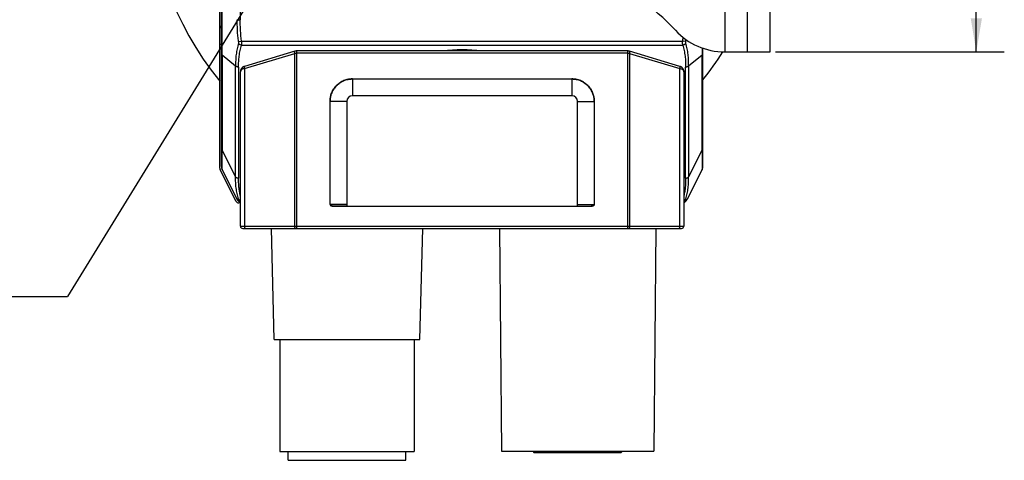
# Model space of a CAD drawing. Header units: millimetres. Extents: x 37 to 412, y 151 to 257.
# Tile 8 of 9: x 324 to 412, y 151 to 191. Entities that reach past the tile are written whole.
import ezdxf
from ezdxf.enums import TextEntityAlignment as Align

# ---------------------------------------------------------------- set-up
doc = ezdxf.new("R2010")
doc.units = ezdxf.units.MM
doc.header["$LTSCALE"] = 23.1
doc.header["$PDMODE"] = 3
doc.header["$PDSIZE"] = 8
doc.layers.get('0').update_dxf_attribs({"linetype": 'CONTINUOUS'})
doc.layers.get('Defpoints').update_dxf_attribs({"linetype": 'CONTINUOUS'})
doc.layers.add('20_ALL_FEATURES', color=7, linetype='CONTINUOUS')
doc.layers.add('51__DRAFT_DIMS', color=7, linetype='CONTINUOUS')
doc.styles.get("Standard").update_dxf_attribs({"font": 'simfang.ttf'})
doc.dimstyles.new('DIMSTYLE_3', dxfattribs={"dimtxt": 3, "dimasz": 3, "dimexe": 2.5, "dimexo": 0.5, "dimgap": 0.75, "dimtad": 1, "dimdsep": 46, "dimtxsty": 'STANDARD', "dimblk": '_FILLED', "dimblk1": '_FILLED', "dimblk2": '_FILLED', "dimcen": 0.09, "dimclrt": 3, "dimazin": 2, "dimtol": 1, "dimtp": 0.1, "dimtm": 0.1, "dimtfac": 1, "dimtofl": 0, "dimtmove": 0, "dimatfit": 3, "dimldrblk": '_FILLED', "dimfxl": 1, "dimtolj": 1, "dimarcsym": 0})
doc.dimstyles.new('DIMSTYLE_5', dxfattribs={"dimtxt": 3, "dimasz": 3, "dimexe": 2.5, "dimexo": 0.5, "dimtad": 1, "dimdsep": 46, "dimtxsty": 'STANDARD', "dimblk": '_FILLED', "dimblk1": '_FILLED', "dimblk2": '_FILLED', "dimcen": 0.09, "dimclrt": 3, "dimazin": 2, "dimtp": 0.1, "dimtm": 0.1, "dimtfac": 1, "dimtmove": 0, "dimatfit": 2, "dimldrblk": '_FILLED', "dimfxl": 1, "dimtolj": 1, "dimarcsym": 0})

# ---------------------------------------------------------------- blocks, each defined once
blk = doc.blocks.new('_FILLED')
at = {"color": 0, "linetype": 'ByBlock'}
blk.add_solid([(0, 0), (-1, 0.167), (-1, -0.167)], dxfattribs=at)
blk = doc.blocks.new('*D4')
at = {"layer": '51__DRAFT_DIMS', "color": 4}
for p, q in [((391.355, 227.881), (411.782, 227.881)), ((409.282, 227.881), (409.282, 207.881)), ((409.282, 187.881), (409.282, 207.881)), ((391.355, 187.881), (411.782, 187.881))]:
    blk.add_line(p, q, dxfattribs=at)
at = {"layer": '51__DRAFT_DIMS', "color": 4, "xscale": 3, "yscale": 3, "zscale": 3}
for p, rotation in [((409.282, 227.881), 90.00000009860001), ((409.282, 187.881), 270.0000000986)]:
    blk.add_blockref('_FILLED', p, dxfattribs=dict(at, rotation=rotation))
at = {"layer": '51__DRAFT_DIMS', "color": 3}
for s, p in [('0.1', (408.532, 211.309)), ('40', (408.532, 203.351))]:
    blk.add_text(s, height=3, rotation=90, dxfattribs=at).set_placement(p, align=Align.CENTER)
blk = doc.blocks.new('*D9')
at = {"layer": '51__DRAFT_DIMS', "color": 0, "lineweight": -2}
for p, q in [((356.212, 211.714), (328.12, 166.035)), ((353.069, 206.603), (354.641, 209.159)), ((351.498, 204.048), (349.926, 201.493)), ((302.67, 166.035), (328.12, 166.035))]:
    blk.add_line(p, q, dxfattribs=at)
at = {"layer": 'Defpoints', "color": 0}
for p in [(354.641, 209.159), (353.069, 206.603)]:
    blk.add_point(p, dxfattribs=at)
at = {"layer": '51__DRAFT_DIMS', "color": 0, "linetype": 'ByBlock', "lineweight": -2, "xscale": 3, "yscale": 3, "zscale": 3}
for p, rotation in [((354.641, 209.159), 238.4089815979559), ((353.069, 206.603), 58.40898159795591)]:
    blk.add_blockref('_FILLED', p, dxfattribs=dict(at, rotation=rotation))
at = {"layer": '51__DRAFT_DIMS', "color": 3, "insert": (321.13, 170.66), "char_height": 3, "attachment_point": 3, "line_spacing_factor": 0.9}
blk.add_mtext('\\A1;{2-M3{\\fgdt;x}3.5}', dxfattribs=at)

msp = doc.modelspace()

# ---------------------------------------------------------------- linework, layer by layer
at = {"layer": '20_ALL_FEATURES', "color": 7}
for p, q in [((341.701, 177.494), (341.701, 228.239)), ((341.855, 177.646), (341.855, 228.34)), ((388.855, 187.881), (388.855, 227.881)), ((390.855, 187.881), (390.855, 227.881)), ((384.855, 177.643), (384.855, 188.207)), ((348.413, 187.938), (343.911, 186.587)), ((348.419, 187.94), (348.413, 187.938)), ((378.157, 187.959), (348.557, 187.959)), ((378.162, 187.959), (378.157, 187.959)), ((378.3, 187.938), (378.295, 187.939)), ((386.804, 187.881), (390.855, 187.881)), ((382.934, 186.525), (382.917, 186.536)), ((343.557, 172.3), (343.557, 186.109)), ((383.157, 186.109), (383.157, 172.3)), ((353.557, 185.458), (373.157, 185.458)), ((373.157, 183.957), (353.557, 183.957)), ((351.555, 174.241), (351.556, 183.457)), ((353.057, 183.457), (353.057, 174.1)), ((373.657, 174.1), (373.657, 183.457)), ((375.158, 183.457), (375.158, 174.242)), ((341.855, 178.406), (341.855, 178.405)), ((341.855, 177.648), (341.855, 177.642)), ((384.855, 178.405), (384.855, 178.405)), ((384.855, 177.64), (384.855, 177.648)), ((343.143, 174.551), (341.733, 177.359)), ((341.857, 177.598), (341.859, 177.575)), ((341.859, 177.575), (341.862, 177.553)), ((341.924, 177.356), (341.924, 177.356)), ((341.924, 177.356), (343.272, 174.66)), ((384.786, 177.356), (383.438, 174.66)), ((384.786, 177.356), (384.786, 177.356)), ((384.848, 177.552), (384.851, 177.574)), ((384.851, 177.574), (384.853, 177.597)), ((384.853, 177.597), (384.854, 177.618)), ((384.854, 177.618), (384.855, 177.64)), ((343.557, 174.386), (343.412, 174.386)), ((343.538, 174.494), (343.557, 174.494)), ((343.54, 174.494), (343.538, 174.494)), ((373.657, 174.242), (375.158, 174.242)), ((383.157, 174.494), (383.169, 174.494)), ((351.846, 174.1), (374.868, 174.1)), ((343.757, 172.1), (382.957, 172.1)), ((346.574, 162.188), (346.315, 172.1)), ((359.574, 162.188), (359.834, 172.1)), ((366.701, 172.1), (366.874, 152.2)), ((380.648, 172.1), (380.474, 152.2)), ((346.574, 162.188), (359.574, 162.188)), ((347.074, 162.188), (347.074, 152.188)), ((359.074, 162.188), (359.074, 152.188)), ((347.074, 152.188), (359.074, 152.188)), ((347.824, 151.388), (347.824, 152.188)), ((358.324, 151.388), (358.324, 152.188)), ((366.874, 152.2), (380.474, 152.2)), ((369.674, 152.2), (369.774, 152.1)), ((377.574, 152.1), (377.674, 152.2)), ((347.824, 151.388), (358.324, 151.388)), ((369.774, 152.1), (377.574, 152.1))]:
    msp.add_line(p, q, dxfattribs=at)
at = {"layer": '20_ALL_FEATURES', "color": 4}
for p, q in [((386.855, 187.881), (386.855, 227.881)), ((343.54, 223.494), (343.54, 190.755)), ((341.855, 190.145), (341.701, 190.145)), ((341.855, 190.024), (341.701, 190.024)), ((343.272, 190.755), (343.54, 190.755)), ((341.855, 188.539), (341.701, 188.539)), ((343.382, 188.795), (343.654, 188.832)), ((343.648, 188.479), (383.062, 188.479)), ((343.654, 188.832), (383.056, 188.832)), ((383.328, 188.795), (383.056, 188.832)), ((341.924, 187.629), (341.924, 179.113)), ((341.924, 187.629), (343.122, 186.636)), ((343.913, 186.396), (348.413, 187.746)), ((348.413, 172.3), (348.413, 187.746)), ((348.557, 187.959), (348.557, 172.1)), ((378.157, 187.759), (348.557, 187.759)), ((378.157, 172.1), (378.157, 187.959)), ((378.3, 187.746), (382.8, 186.396)), ((378.3, 187.746), (378.3, 172.3)), ((383.588, 186.636), (384.786, 187.629)), ((384.786, 179.113), (384.786, 187.629)), ((343.122, 176.717), (343.122, 186.636)), ((343.39, 186.519), (343.39, 176.6)), ((383.319, 176.6), (383.319, 186.519)), ((383.588, 186.636), (383.588, 176.717)), ((343.913, 186.396), (343.913, 172.3)), ((382.8, 172.3), (382.8, 186.396)), ((353.557, 185.458), (353.557, 183.957)), ((373.157, 185.458), (373.157, 183.957)), ((353.057, 183.457), (351.555, 183.457)), ((373.657, 183.457), (375.158, 183.457)), ((343.122, 176.717), (341.924, 179.113)), ((384.786, 179.113), (383.588, 176.717)), ((343.557, 172.3), (383.157, 172.3))]:
    msp.add_line(p, q, dxfattribs=at)
at = {"layer": '20_ALL_FEATURES', "color": 7}
for points in [[(348.557, 187.959), (348.552, 187.959), (348.533, 187.958), (348.514, 187.957), (348.495, 187.955), (348.476, 187.952), (348.457, 187.949), (348.438, 187.945), (348.419, 187.94)], [(378.295, 187.939), (378.277, 187.944), (378.258, 187.949), (378.239, 187.952), (378.22, 187.955), (378.201, 187.957), (378.181, 187.958), (378.162, 187.959)], [(382.917, 186.536), (382.898, 186.547), (382.88, 186.556), (382.861, 186.565), (382.842, 186.573), (382.823, 186.58), (382.804, 186.587), (378.3, 187.938)], [(343.911, 186.587), (343.892, 186.581), (343.873, 186.574), (343.854, 186.566), (343.835, 186.557), (343.817, 186.548), (343.799, 186.537), (343.781, 186.526), (343.763, 186.514), (343.746, 186.501), (343.73, 186.487), (343.714, 186.473), (343.698, 186.457), (343.683, 186.441), (343.669, 186.424), (343.655, 186.406), (343.642, 186.388), (343.63, 186.369), (343.618, 186.349), (343.607, 186.328), (343.598, 186.307), (343.589, 186.285), (343.581, 186.263), (343.574, 186.24), (343.568, 186.217), (343.564, 186.193), (343.56, 186.169), (343.558, 186.145), (343.557, 186.121), (343.557, 186.109)], [(383.157, 186.109), (383.157, 186.12), (383.155, 186.145), (383.153, 186.17), (383.15, 186.194), (383.145, 186.217), (383.139, 186.241), (383.132, 186.263), (383.125, 186.285), (383.116, 186.307), (383.106, 186.328), (383.096, 186.348), (383.084, 186.368), (383.072, 186.387), (383.06, 186.405), (383.046, 186.423), (383.032, 186.44), (383.017, 186.456), (383.001, 186.471), (382.985, 186.486), (382.969, 186.5), (382.952, 186.513), (382.934, 186.525)], [(341.855, 177.642), (341.855, 177.619), (341.857, 177.598)], [(341.861, 177.556), (341.864, 177.541), (341.868, 177.515), (341.874, 177.49), (341.881, 177.465), (341.889, 177.44), (341.898, 177.415), (341.908, 177.391), (341.919, 177.366), (341.924, 177.356)], [(341.862, 177.553), (341.865, 177.531), (341.87, 177.509), (341.875, 177.488)], [(341.881, 177.466), (341.887, 177.445), (341.894, 177.424), (341.902, 177.403), (341.911, 177.383), (341.916, 177.373)], [(384.786, 177.356), (384.791, 177.366), (384.802, 177.39), (384.812, 177.414), (384.821, 177.439), (384.829, 177.465)], [(384.794, 177.373), (384.798, 177.382), (384.807, 177.402), (384.815, 177.423), (384.822, 177.444)], [(384.829, 177.464), (384.835, 177.49), (384.841, 177.515), (384.846, 177.541), (384.849, 177.558)], [(384.835, 177.486), (384.84, 177.508), (384.844, 177.53), (384.848, 177.552)], [(343.497, 174.497), (343.498, 174.497), (343.511, 174.495), (343.524, 174.494), (343.538, 174.494)], [(383.169, 174.494), (383.183, 174.494), (383.196, 174.495), (383.209, 174.496), (383.212, 174.497)]]:
    msp.add_lwpolyline(points, dxfattribs=at)
for centre, radius, start, end in [((363.231, 202.857), 27.8, 140.75882, 219.24218), ((367.355, 175.881), 20.5, 42.7847, 90), ((386.804, 193.881), 6, 222.7847, 270), ((363.357, 174.85), 13.223, 82.48108, 97.52091), ((363.231, 202.857), 27.8, 321.06422, 327.41026), ((353.557, 183.457), 0.5, 90, 180), ((373.157, 183.457), 0.5, 0, 90), ((342.508, 177.648), 0.653, 180, 206.56505), ((384.202, 177.648), 0.653, 333.43495, 360), ((342.001, 177.494), 0.3, 180.00051, 206.66949), ((343.412, 174.686), 0.3, 206.66949, 269.99966), ((343.54, 174.794), 0.3, 206.56505, 270), ((383.044, 174.685), 0.3, 292.15508, 326.82649), ((383.169, 174.794), 0.3, 270, 333.43495), ((343.757, 172.3), 0.2, 180, 270), ((382.957, 172.3), 0.2, 270, 360)]:
    msp.add_arc(centre, radius, start, end, dxfattribs=at)
at = {"layer": '20_ALL_FEATURES', "color": 4}
for centre, radius, start, end in [((370.369, 190.563), 12.804, 352.23327, 353.72668), ((370.334, 190.519), 13.108, 352.44496, 353.23581), ((383.054, 174.792), 0.298, 290.08715, 336.54762)]:
    msp.add_arc(centre, radius, start, end, dxfattribs=at)
for points, knots in [([(341.924, 187.629), (341.924, 187.699), (341.925, 187.841), (341.924, 188.06), (341.922, 188.287), (341.92, 188.523), (341.92, 188.769), (341.92, 189.114), (341.919, 189.563), (341.92, 190.023), (341.92, 190.401), (341.92, 190.692), (341.922, 190.985), (341.924, 191.28), (341.925, 191.576), (341.924, 191.773), (341.924, 191.872)], [0, 0, 0, 0, 0.049415, 0.100724, 0.154246, 0.209994, 0.267951, 0.328017, 0.453745, 0.585534, 0.653182, 0.721698, 0.790848, 0.860405, 0.930174, 1, 1, 1, 1]), ([(343.382, 188.795), (343.36, 188.957), (343.332, 189.201), (343.305, 189.528), (343.285, 189.855), (343.273, 190.264), (343.272, 190.591), (343.272, 190.755)], [0, 0, 0, 0, 0.249992, 0.374993, 0.499995, 0.749992, 1, 1, 1, 1]), ([(343.654, 188.832), (343.61, 189.15), (343.563, 189.63), (343.541, 190.272), (343.54, 190.594), (343.54, 190.755)], [0, 0, 0, 0, 0.499316, 0.749231, 1, 1, 1, 1]), ([(343.376, 188.65), (343.329, 188.485), (343.269, 188.236), (343.207, 187.9), (343.17, 187.648), (343.143, 187.395), (343.128, 187.142), (343.122, 186.889), (343.122, 186.72), (343.122, 186.636)], [0, 0, 0, 0, 0.252393, 0.377827, 0.502882, 0.627671, 0.752155, 0.87625, 1, 1, 1, 1]), ([(343.382, 188.795), (343.385, 188.769), (343.387, 188.731), (343.383, 188.682), (343.379, 188.66), (343.376, 188.65)], [0, 0, 0, 0, 0.53802, 0.782306, 1, 1, 1, 1]), ([(343.648, 188.479), (343.62, 188.483), (343.577, 188.493), (343.523, 188.516), (343.451, 188.555), (343.4, 188.604), (343.376, 188.65)], [0, 0, 0, 0, 0.261086, 0.396295, 0.530485, 1, 1, 1, 1]), ([(343.39, 186.519), (343.39, 186.602), (343.391, 186.766), (343.398, 187.013), (343.414, 187.259), (343.441, 187.505), (343.479, 187.75), (343.541, 188.076), (343.602, 188.319), (343.648, 188.479)], [0, 0, 0, 0, 0.12471, 0.249094, 0.373353, 0.49779, 0.622644, 0.747939, 1, 1, 1, 1]), ([(343.654, 188.832), (343.657, 188.769), (343.659, 188.676), (343.655, 188.558), (343.651, 188.504), (343.648, 188.479)], [0, 0, 0, 0, 0.540994, 0.785444, 1, 1, 1, 1]), ([(383.062, 188.479), (383.059, 188.504), (383.054, 188.558), (383.05, 188.676), (383.052, 188.769), (383.056, 188.832)], [0, 0, 0, 0, 0.214556, 0.459007, 1, 1, 1, 1]), ([(383.334, 188.65), (383.31, 188.604), (383.258, 188.555), (383.187, 188.516), (383.133, 188.493), (383.09, 188.483), (383.062, 188.479)], [0, 0, 0, 0, 0.469512, 0.603701, 0.738911, 1, 1, 1, 1]), ([(383.062, 188.479), (383.108, 188.319), (383.169, 188.076), (383.231, 187.75), (383.269, 187.505), (383.296, 187.259), (383.312, 187.013), (383.319, 186.766), (383.319, 186.602), (383.319, 186.519)], [0, 0, 0, 0, 0.252062, 0.377358, 0.502214, 0.626652, 0.750906, 0.87529, 1, 1, 1, 1]), ([(383.334, 188.65), (383.331, 188.66), (383.327, 188.682), (383.324, 188.718), (383.324, 188.756), (383.326, 188.782), (383.328, 188.795)], [0, 0, 0, 0, 0.216598, 0.460794, 0.725049, 1, 1, 1, 1]), ([(383.588, 186.636), (383.588, 186.678), (383.588, 186.762), (383.587, 186.931), (383.581, 187.142), (383.566, 187.395), (383.54, 187.648), (383.503, 187.9), (383.441, 188.236), (383.38, 188.485), (383.334, 188.65)], [0, 0, 0, 0, 0.061817, 0.123738, 0.24785, 0.372322, 0.497113, 0.622173, 0.747602, 1, 1, 1, 1]), ([(384.787, 188.23), (384.787, 188.127), (384.785, 187.927), (384.785, 187.726), (384.786, 187.629)], [0, 0, 0, 0, 0.513758, 1, 1, 1, 1]), ([(341.855, 187.836), (341.855, 187.8), (341.867, 187.726), (341.902, 187.66), (341.924, 187.629)], [0, 0, 0, 0, 0.487616, 1, 1, 1, 1]), ([(348.413, 187.746), (348.41, 187.756), (348.405, 187.776), (348.399, 187.806), (348.395, 187.837), (348.392, 187.867), (348.392, 187.893), (348.395, 187.912), (348.4, 187.924), (348.404, 187.932), (348.409, 187.937), (348.413, 187.938)], [0, 0, 0, 0, 0.149721, 0.306943, 0.465335, 0.616435, 0.750799, 0.860252, 0.904325, 0.941404, 1, 1, 1, 1]), ([(348.413, 187.746), (348.425, 187.748), (348.472, 187.756), (348.52, 187.759), (348.557, 187.759)], [0, 0, 0, 0, 0.245557, 1, 1, 1, 1]), ([(348.413, 187.746), (348.425, 187.748), (348.472, 187.756), (348.52, 187.759), (348.557, 187.759)], [0, 0, 0, 0, 0.245556, 1, 1, 1, 1]), ([(378.157, 187.759), (378.169, 187.759), (378.217, 187.758), (378.265, 187.753), (378.3, 187.746)], [0, 0, 0, 0, 0.253416, 1, 1, 1, 1]), ([(378.3, 187.938), (378.304, 187.937), (378.309, 187.932), (378.314, 187.924), (378.318, 187.912), (378.321, 187.893), (378.321, 187.867), (378.319, 187.837), (378.314, 187.806), (378.308, 187.776), (378.303, 187.756), (378.3, 187.746)], [0, 0, 0, 0, 0.058596, 0.095675, 0.139748, 0.249201, 0.383565, 0.534665, 0.693057, 0.850279, 1, 1, 1, 1]), ([(384.786, 187.629), (384.808, 187.66), (384.842, 187.726), (384.855, 187.8), (384.855, 187.836)], [0, 0, 0, 0, 0.512384, 1, 1, 1, 1]), ([(343.39, 186.519), (343.364, 186.519), (343.323, 186.523), (343.271, 186.536), (343.222, 186.554), (343.169, 186.584), (343.135, 186.618), (343.122, 186.636)], [0, 0, 0, 0, 0.264475, 0.398897, 0.53131, 0.780579, 1, 1, 1, 1]), ([(343.913, 186.588), (343.909, 186.587), (343.904, 186.582), (343.899, 186.574), (343.895, 186.562), (343.892, 186.543), (343.892, 186.516), (343.895, 186.487), (343.901, 186.446), (343.908, 186.416), (343.913, 186.396)], [0, 0, 0, 0, 0.059094, 0.096514, 0.140963, 0.251186, 0.386043, 0.537196, 0.695131, 1, 1, 1, 1]), ([(382.8, 186.396), (382.806, 186.416), (382.813, 186.446), (382.819, 186.487), (382.821, 186.516), (382.821, 186.543), (382.818, 186.562), (382.814, 186.574), (382.81, 186.582), (382.804, 186.587), (382.8, 186.588)], [0, 0, 0, 0, 0.304878, 0.462818, 0.613973, 0.748829, 0.859048, 0.903493, 0.94091, 1, 1, 1, 1]), ([(383.588, 186.636), (383.575, 186.618), (383.541, 186.584), (383.488, 186.554), (383.439, 186.536), (383.387, 186.523), (383.346, 186.519), (383.319, 186.519)], [0, 0, 0, 0, 0.219421, 0.46869, 0.601103, 0.735525, 1, 1, 1, 1]), ([(343.913, 186.396), (343.886, 186.391), (343.835, 186.379), (343.743, 186.346), (343.665, 186.301), (343.608, 186.244), (343.579, 186.201), (343.561, 186.155), (343.557, 186.124), (343.557, 186.109)], [0, 0, 0, 0, 0.166716, 0.321799, 0.590825, 0.70617, 0.810721, 0.907398, 1, 1, 1, 1]), ([(343.913, 186.396), (343.886, 186.391), (343.835, 186.379), (343.743, 186.346), (343.665, 186.301), (343.608, 186.244), (343.579, 186.201), (343.561, 186.155), (343.557, 186.124), (343.557, 186.109)], [0, 0, 0, 0, 0.166713, 0.32179, 0.590806, 0.706164, 0.810719, 0.907399, 1, 1, 1, 1]), ([(382.8, 186.396), (382.852, 186.387), (382.946, 186.36), (383.048, 186.301), (383.105, 186.244), (383.135, 186.201), (383.153, 186.155), (383.157, 186.124), (383.157, 186.109)], [0, 0, 0, 0, 0.321435, 0.590607, 0.706028, 0.810614, 0.907346, 1, 1, 1, 1]), ([(382.8, 186.396), (382.827, 186.391), (382.879, 186.379), (382.97, 186.346), (383.048, 186.301), (383.105, 186.244), (383.135, 186.201), (383.153, 186.155), (383.157, 186.124), (383.157, 186.109)], [0, 0, 0, 0, 0.166715, 0.321792, 0.59081, 0.706169, 0.810717, 0.907397, 1, 1, 1, 1]), ([(341.855, 179.32), (341.855, 179.284), (341.867, 179.21), (341.902, 179.144), (341.924, 179.113)], [0, 0, 0, 0, 0.48793, 1, 1, 1, 1]), ([(341.924, 177.356), (341.924, 177.355), (341.924, 177.355), (341.924, 177.355), (341.925, 177.355), (341.925, 177.356), (341.925, 177.357), (341.925, 177.359), (341.924, 177.363), (341.923, 177.371), (341.923, 177.382), (341.922, 177.398), (341.921, 177.417), (341.92, 177.44), (341.92, 177.466), (341.92, 177.497), (341.92, 177.532), (341.92, 177.587), (341.919, 177.665), (341.919, 177.771), (341.919, 177.892), (341.92, 178.028), (341.92, 178.178), (341.92, 178.342), (341.922, 178.52), (341.924, 178.709), (341.925, 178.908), (341.924, 179.044), (341.924, 179.113)], [0, 0, 0, 0, 0.000428, 0.000532, 0.000598, 0.000913, 0.001606, 0.002722, 0.004296, 0.008916, 0.015553, 0.024255, 0.035077, 0.048084, 0.063342, 0.080893, 0.100744, 0.122897, 0.174041, 0.234123, 0.302899, 0.380222, 0.465853, 0.559428, 0.660397, 0.76803, 0.881672, 1, 1, 1, 1]), ([(384.786, 179.113), (384.785, 179.044), (384.785, 178.908), (384.786, 178.709), (384.788, 178.52), (384.789, 178.342), (384.79, 178.178), (384.79, 178.028), (384.79, 177.892), (384.791, 177.771), (384.791, 177.665), (384.79, 177.587), (384.79, 177.532), (384.79, 177.497), (384.79, 177.466), (384.789, 177.44), (384.789, 177.417), (384.788, 177.398), (384.787, 177.382), (384.786, 177.371), (384.786, 177.363), (384.785, 177.359), (384.785, 177.357), (384.785, 177.356), (384.785, 177.355), (384.786, 177.355), (384.786, 177.355), (384.786, 177.356)], [0, 0, 0, 0, 0.118344, 0.231977, 0.33962, 0.440589, 0.534174, 0.619811, 0.697134, 0.765916, 0.826004, 0.877149, 0.899303, 0.919158, 0.936713, 0.951976, 0.96498, 0.975797, 0.984502, 0.991145, 0.995765, 0.997333, 0.998442, 0.999128, 0.999441, 0.999589, 1, 1, 1, 1]), ([(384.786, 179.113), (384.808, 179.144), (384.842, 179.21), (384.855, 179.284), (384.855, 179.32)], [0, 0, 0, 0, 0.51207, 1, 1, 1, 1]), ([(343.122, 176.717), (343.135, 176.699), (343.169, 176.665), (343.222, 176.634), (343.271, 176.616), (343.323, 176.603), (343.364, 176.6), (343.39, 176.6)], [0, 0, 0, 0, 0.219421, 0.46869, 0.601103, 0.735525, 1, 1, 1, 1]), ([(343.376, 174.733), (343.353, 174.814), (343.309, 174.977), (343.253, 175.223), (343.207, 175.47), (343.17, 175.718), (343.143, 175.967), (343.123, 176.3), (343.122, 176.55), (343.122, 176.717)], [0, 0, 0, 0, 0.126208, 0.251869, 0.377104, 0.501925, 0.626373, 0.750687, 1, 1, 1, 1]), ([(343.557, 174.991), (343.526, 175.124), (343.473, 175.389), (343.427, 175.724), (343.404, 175.993), (343.392, 176.262), (343.39, 176.465), (343.39, 176.6)], [0, 0, 0, 0, 0.251317, 0.501175, 0.625724, 0.750274, 1, 1, 1, 1]), ([(383.319, 176.6), (383.319, 176.466), (383.318, 176.266), (383.306, 175.999), (383.284, 175.733), (383.239, 175.402), (383.187, 175.139), (383.157, 175.008)], [0, 0, 0, 0, 0.249752, 0.374315, 0.498872, 0.748716, 1, 1, 1, 1]), ([(383.319, 176.6), (383.346, 176.6), (383.387, 176.603), (383.439, 176.616), (383.488, 176.634), (383.541, 176.665), (383.575, 176.699), (383.588, 176.717)], [0, 0, 0, 0, 0.264475, 0.398897, 0.53131, 0.780579, 1, 1, 1, 1]), ([(383.334, 174.733), (383.357, 174.814), (383.4, 174.977), (383.456, 175.223), (383.503, 175.47), (383.54, 175.718), (383.566, 175.967), (383.581, 176.217), (383.588, 176.467), (383.588, 176.633), (383.588, 176.717)], [0, 0, 0, 0, 0.126187, 0.25187, 0.377096, 0.50192, 0.62636, 0.750677, 0.875172, 1, 1, 1, 1]), ([(343.382, 174.673), (343.363, 174.672), (343.338, 174.67), (343.308, 174.667), (343.294, 174.665), (343.285, 174.664), (343.281, 174.663), (343.277, 174.662), (343.275, 174.661), (343.273, 174.661), (343.273, 174.66), (343.272, 174.66), (343.272, 174.66), (343.272, 174.66)], [0, 0, 0, 0, 0.499118, 0.683875, 0.821592, 0.873336, 0.914442, 0.945796, 0.968416, 0.983582, 0.992687, 0.997124, 1, 1, 1, 1]), ([(343.376, 174.733), (343.384, 174.72), (343.405, 174.695), (343.447, 174.666), (343.499, 174.646), (343.537, 174.639), (343.557, 174.638)], [0, 0, 0, 0, 0.213983, 0.453089, 0.717196, 1, 1, 1, 1]), ([(343.376, 174.733), (343.377, 174.729), (343.379, 174.72), (343.382, 174.708), (343.384, 174.698), (343.386, 174.69), (343.386, 174.683), (343.386, 174.678), (343.384, 174.674), (343.382, 174.673), (343.382, 174.673)], [0, 0, 0, 0, 0.219339, 0.413336, 0.580238, 0.718436, 0.826889, 0.906285, 0.959987, 1, 1, 1, 1]), ([(343.382, 174.673), (343.39, 174.655), (343.409, 174.619), (343.45, 174.573), (343.499, 174.535), (343.537, 174.517), (343.557, 174.51)], [0, 0, 0, 0, 0.241556, 0.492109, 0.746725, 1, 1, 1, 1]), ([(383.334, 174.733), (383.326, 174.72), (383.306, 174.696), (383.265, 174.667), (383.214, 174.647), (383.176, 174.64), (383.157, 174.638)], [0, 0, 0, 0, 0.21432, 0.453392, 0.717252, 1, 1, 1, 1]), ([(383.328, 174.673), (383.327, 174.673), (383.325, 174.674), (383.324, 174.678), (383.324, 174.683), (383.324, 174.69), (383.325, 174.698), (383.327, 174.708), (383.33, 174.72), (383.333, 174.729), (383.334, 174.733)], [0, 0, 0, 0, 0.04, 0.09365, 0.172987, 0.281409, 0.419625, 0.586576, 0.780628, 1, 1, 1, 1]), ([(383.438, 174.66), (383.438, 174.66), (383.438, 174.66), (383.437, 174.66), (383.436, 174.661), (383.435, 174.661), (383.432, 174.662), (383.429, 174.663), (383.424, 174.664), (383.416, 174.665), (383.402, 174.667), (383.372, 174.67), (383.347, 174.672), (383.328, 174.673)], [0, 0, 0, 0, 0.002885, 0.007323, 0.016428, 0.031595, 0.054213, 0.085566, 0.12667, 0.178413, 0.316132, 0.500888, 1, 1, 1, 1]), ([(343.913, 172.3), (343.913, 172.287), (343.914, 172.262), (343.917, 172.225), (343.922, 172.19), (343.929, 172.16), (343.937, 172.136), (343.946, 172.119), (343.953, 172.109), (343.959, 172.104), (343.965, 172.101), (343.969, 172.1), (343.971, 172.1)], [0, 0, 0, 0, 0.179155, 0.351996, 0.512556, 0.655469, 0.77642, 0.872726, 0.911646, 0.944957, 0.97378, 1, 1, 1, 1]), ([(348.471, 172.1), (348.469, 172.1), (348.465, 172.101), (348.459, 172.104), (348.453, 172.109), (348.446, 172.119), (348.437, 172.136), (348.429, 172.16), (348.422, 172.19), (348.417, 172.225), (348.414, 172.262), (348.413, 172.287), (348.413, 172.3)], [0, 0, 0, 0, 0.02622, 0.055043, 0.088354, 0.127274, 0.22358, 0.344531, 0.487444, 0.648004, 0.820845, 1, 1, 1, 1]), ([(378.3, 172.3), (378.3, 172.287), (378.3, 172.262), (378.297, 172.225), (378.291, 172.19), (378.284, 172.16), (378.276, 172.136), (378.268, 172.119), (378.26, 172.109), (378.255, 172.104), (378.249, 172.101), (378.245, 172.1), (378.243, 172.1)], [0, 0, 0, 0, 0.179155, 0.351996, 0.512556, 0.655469, 0.77642, 0.872726, 0.911646, 0.944957, 0.97378, 1, 1, 1, 1]), ([(378.3, 172.3), (378.3, 172.287), (378.3, 172.262), (378.297, 172.225), (378.291, 172.19), (378.284, 172.16), (378.276, 172.136), (378.268, 172.119), (378.26, 172.109), (378.255, 172.104), (378.249, 172.101), (378.245, 172.1), (378.243, 172.1)], [0, 0, 0, 0, 0.179155, 0.351996, 0.512556, 0.655469, 0.77642, 0.872726, 0.911646, 0.944957, 0.97378, 1, 1, 1, 1]), ([(382.743, 172.1), (382.745, 172.1), (382.749, 172.101), (382.755, 172.104), (382.76, 172.109), (382.768, 172.119), (382.776, 172.136), (382.784, 172.16), (382.791, 172.19), (382.797, 172.225), (382.8, 172.262), (382.8, 172.287), (382.8, 172.3)], [0, 0, 0, 0, 0.02622, 0.055043, 0.088354, 0.127274, 0.22358, 0.344531, 0.487444, 0.648004, 0.820845, 1, 1, 1, 1]), ([(382.743, 172.1), (382.745, 172.1), (382.749, 172.101), (382.755, 172.104), (382.76, 172.109), (382.768, 172.119), (382.776, 172.136), (382.784, 172.16), (382.791, 172.19), (382.797, 172.225), (382.8, 172.262), (382.8, 172.287), (382.8, 172.3)], [0, 0, 0, 0, 0.02622, 0.055043, 0.088354, 0.127274, 0.22358, 0.344531, 0.487444, 0.648004, 0.820845, 1, 1, 1, 1])]:
    msp.add_open_spline(points, degree=3, knots=knots, dxfattribs=at)
at = {"layer": '20_ALL_FEATURES', "color": 7}
for points, knots in [([(351.556, 183.457), (351.554, 183.49), (351.555, 183.539), (351.559, 183.604), (351.565, 183.669), (351.575, 183.751), (351.597, 183.88), (351.637, 184.039), (351.704, 184.224), (351.788, 184.402), (351.923, 184.627), (352.132, 184.882), (352.386, 185.091), (352.611, 185.226), (352.789, 185.31), (352.974, 185.376), (353.134, 185.416), (353.263, 185.439), (353.344, 185.448), (353.409, 185.454), (353.475, 185.458), (353.524, 185.459), (353.557, 185.458)], [0, 0, 0, 0, 0.031262, 0.046896, 0.06253, 0.093796, 0.125063, 0.187577, 0.250092, 0.312607, 0.375121, 0.5, 0.624879, 0.687393, 0.749908, 0.812423, 0.874937, 0.906204, 0.93747, 0.953104, 0.968738, 1, 1, 1, 1]), ([(353.557, 185.458), (353.54, 185.459), (353.508, 185.459), (353.458, 185.457), (353.409, 185.454), (353.344, 185.449), (353.263, 185.438), (353.166, 185.422), (353.07, 185.4), (352.944, 185.365), (352.789, 185.31), (352.611, 185.226), (352.386, 185.091), (352.132, 184.882), (351.923, 184.627), (351.788, 184.402), (351.704, 184.224), (351.648, 184.07), (351.613, 183.944), (351.592, 183.848), (351.575, 183.751), (351.565, 183.669), (351.559, 183.604), (351.556, 183.555), (351.555, 183.506), (351.555, 183.473), (351.556, 183.457)], [0, 0, 0, 0, 0.015633, 0.031266, 0.0469, 0.062533, 0.093797, 0.125062, 0.156327, 0.187592, 0.250104, 0.312616, 0.375127, 0.5, 0.624873, 0.687384, 0.749896, 0.812407, 0.843673, 0.874938, 0.906203, 0.937467, 0.9531, 0.968734, 0.984367, 1, 1, 1, 1]), ([(375.158, 183.457), (375.159, 183.473), (375.159, 183.506), (375.157, 183.555), (375.154, 183.604), (375.149, 183.669), (375.138, 183.751), (375.122, 183.848), (375.1, 183.944), (375.065, 184.07), (375.01, 184.224), (374.926, 184.402), (374.791, 184.627), (374.582, 184.882), (374.327, 185.091), (374.102, 185.226), (373.924, 185.31), (373.77, 185.365), (373.644, 185.4), (373.548, 185.422), (373.451, 185.438), (373.369, 185.449), (373.304, 185.454), (373.255, 185.457), (373.206, 185.459), (373.173, 185.459), (373.157, 185.458)], [0, 0, 0, 0, 0.015633, 0.031266, 0.0469, 0.062533, 0.093797, 0.125062, 0.156327, 0.187592, 0.250104, 0.312616, 0.375127, 0.5, 0.624873, 0.687384, 0.749896, 0.812407, 0.843673, 0.874938, 0.906203, 0.937467, 0.9531, 0.968734, 0.984367, 1, 1, 1, 1]), ([(373.157, 185.458), (373.189, 185.459), (373.239, 185.458), (373.304, 185.454), (373.369, 185.448), (373.451, 185.439), (373.58, 185.416), (373.739, 185.376), (373.924, 185.31), (374.102, 185.226), (374.327, 185.091), (374.582, 184.882), (374.791, 184.627), (374.926, 184.402), (375.01, 184.224), (375.076, 184.039), (375.116, 183.88), (375.138, 183.751), (375.148, 183.669), (375.154, 183.604), (375.158, 183.539), (375.159, 183.49), (375.158, 183.457)], [0, 0, 0, 0, 0.031262, 0.046896, 0.06253, 0.093796, 0.125063, 0.187577, 0.250092, 0.312607, 0.375121, 0.5, 0.624879, 0.687393, 0.749908, 0.812423, 0.874937, 0.906204, 0.93747, 0.953104, 0.968738, 1, 1, 1, 1]), ([(351.555, 174.241), (351.554, 174.234), (351.555, 174.219), (351.565, 174.199), (351.579, 174.182), (351.595, 174.166), (351.611, 174.152), (351.631, 174.141), (351.651, 174.132), (351.671, 174.124), (351.693, 174.118), (351.721, 174.111), (351.758, 174.105), (351.802, 174.101), (351.831, 174.101), (351.846, 174.1)], [0, 0, 0, 0, 0.062257, 0.124618, 0.187107, 0.249631, 0.312148, 0.374678, 0.43722, 0.49976, 0.562293, 0.624828, 0.749868, 0.874928, 1, 1, 1, 1]), ([(351.556, 174.241), (351.555, 174.237), (351.554, 174.23), (351.556, 174.219), (351.56, 174.208), (351.564, 174.198), (351.571, 174.189), (351.578, 174.184), (351.584, 174.179), (351.588, 174.175), (351.591, 174.171), (351.596, 174.165), (351.603, 174.159), (351.612, 174.153), (351.621, 174.146), (351.634, 174.139), (351.651, 174.132), (351.672, 174.124), (351.693, 174.118), (351.721, 174.111), (351.758, 174.105), (351.802, 174.101), (351.831, 174.1), (351.846, 174.1)], [0, 0, 0, 0, 0.031246, 0.062505, 0.093727, 0.12516, 0.156272, 0.187547, 0.203199, 0.218816, 0.234451, 0.250071, 0.281329, 0.31261, 0.34385, 0.375097, 0.437607, 0.500104, 0.562603, 0.625095, 0.750053, 0.875021, 1, 1, 1, 1]), ([(353.057, 174.241), (353.04, 174.242), (353.007, 174.242), (352.941, 174.242), (352.859, 174.242), (352.762, 174.242), (352.633, 174.242), (352.505, 174.242), (352.378, 174.242), (352.283, 174.242), (352.189, 174.242), (352.095, 174.242), (352.018, 174.242), (351.956, 174.242), (351.91, 174.242), (351.864, 174.242), (351.818, 174.242), (351.772, 174.242), (351.735, 174.242), (351.705, 174.242), (351.683, 174.242), (351.661, 174.242), (351.643, 174.242), (351.628, 174.242), (351.617, 174.242), (351.606, 174.242), (351.596, 174.242), (351.587, 174.242), (351.58, 174.242), (351.575, 174.242), (351.572, 174.242), (351.569, 174.242), (351.567, 174.242), (351.566, 174.242), (351.565, 174.243), (351.563, 174.244), (351.562, 174.244), (351.559, 174.244), (351.556, 174.243), (351.555, 174.241)], [0, 0, 0, 0, 0.033201, 0.066274, 0.131683, 0.196553, 0.260946, 0.388629, 0.451979, 0.515004, 0.577696, 0.640035, 0.702, 0.732836, 0.763571, 0.794196, 0.824659, 0.85488, 0.884772, 0.899565, 0.914253, 0.928863, 0.943431, 0.950709, 0.95799, 0.965267, 0.972495, 0.97962, 0.983126, 0.986584, 0.988292, 0.989986, 0.991663, 0.992518, 0.993396, 0.994246, 0.995069, 0.996697, 1, 1, 1, 1]), ([(351.555, 174.241), (351.555, 174.242), (351.557, 174.243), (351.559, 174.244), (351.562, 174.244), (351.564, 174.243), (351.566, 174.242), (351.568, 174.242), (351.57, 174.241), (351.573, 174.241), (351.577, 174.242), (351.581, 174.242), (351.588, 174.242), (351.596, 174.242), (351.606, 174.242), (351.617, 174.242), (351.628, 174.242), (351.642, 174.242), (351.661, 174.242), (351.683, 174.242), (351.705, 174.242), (351.735, 174.242), (351.772, 174.242), (351.818, 174.242), (351.863, 174.242), (351.909, 174.242), (351.955, 174.242), (352.017, 174.242), (352.095, 174.242), (352.189, 174.242), (352.283, 174.242), (352.378, 174.242), (352.505, 174.242), (352.633, 174.242), (352.762, 174.242), (352.859, 174.242), (352.941, 174.242), (353.007, 174.242), (353.04, 174.242), (353.057, 174.242)], [0, 0, 0, 0, 0.001627, 0.003239, 0.004957, 0.006913, 0.007955, 0.008989, 0.010952, 0.012784, 0.014553, 0.017991, 0.021357, 0.028039, 0.034844, 0.041892, 0.049139, 0.056454, 0.071014, 0.085637, 0.100424, 0.115311, 0.145272, 0.175478, 0.205877, 0.236437, 0.267137, 0.297962, 0.359937, 0.422295, 0.484999, 0.548026, 0.61137, 0.739047, 0.803442, 0.868297, 0.933746, 0.966783, 1, 1, 1, 1]), ([(373.657, 174.242), (373.69, 174.242), (373.756, 174.242), (373.854, 174.242), (373.952, 174.242), (374.08, 174.242), (374.24, 174.242), (374.398, 174.242), (374.524, 174.242), (374.618, 174.242), (374.711, 174.242), (374.788, 174.242), (374.849, 174.242), (374.895, 174.242), (374.94, 174.242), (374.985, 174.242), (375.022, 174.242), (375.052, 174.242), (375.074, 174.242), (375.092, 174.242), (375.106, 174.242), (375.117, 174.242), (375.125, 174.242), (375.132, 174.242), (375.137, 174.242), (375.143, 174.242), (375.148, 174.242), (375.154, 174.243), (375.157, 174.242), (375.159, 174.242)], [0, 0, 0, 0, 0.066253, 0.131698, 0.196549, 0.26094, 0.388612, 0.514978, 0.57768, 0.640037, 0.702012, 0.763537, 0.794098, 0.824499, 0.854706, 0.884675, 0.914343, 0.928984, 0.943568, 0.958074, 0.965128, 0.971991, 0.978763, 0.982171, 0.985635, 0.989213, 0.993019, 0.99671, 1, 1, 1, 1]), ([(374.868, 174.1), (374.883, 174.1), (374.912, 174.101), (374.956, 174.105), (374.993, 174.111), (375.022, 174.118), (375.043, 174.125), (375.064, 174.132), (375.084, 174.141), (375.103, 174.153), (375.117, 174.165), (375.127, 174.174), (375.132, 174.179), (375.135, 174.183), (375.139, 174.187), (375.141, 174.189), (375.144, 174.192), (375.147, 174.196), (375.15, 174.202), (375.154, 174.21), (375.157, 174.219), (375.158, 174.227), (375.159, 174.231), (375.159, 174.234), (375.16, 174.236), (375.16, 174.238), (375.16, 174.239), (375.16, 174.24), (375.16, 174.241), (375.159, 174.242), (375.159, 174.242), (375.158, 174.242), (375.158, 174.242)], [0, 0, 0, 0, 0.125005, 0.250002, 0.374984, 0.437486, 0.499996, 0.562531, 0.625041, 0.687532, 0.750003, 0.781253, 0.796879, 0.812506, 0.828124, 0.835937, 0.843747, 0.859365, 0.874988, 0.906223, 0.937459, 0.953084, 0.968708, 0.976521, 0.980429, 0.984333, 0.988242, 0.992149, 0.994145, 0.996057, 0.99805, 1, 1, 1, 1]), ([(375.158, 174.242), (375.158, 174.242), (375.16, 174.241), (375.16, 174.239), (375.16, 174.237), (375.159, 174.235), (375.159, 174.231), (375.158, 174.226), (375.157, 174.219), (375.154, 174.21), (375.15, 174.202), (375.147, 174.196), (375.144, 174.192), (375.141, 174.189), (375.138, 174.187), (375.135, 174.183), (375.132, 174.179), (375.127, 174.174), (375.117, 174.165), (375.103, 174.153), (375.084, 174.141), (375.064, 174.132), (375.043, 174.124), (375.022, 174.118), (374.993, 174.111), (374.956, 174.105), (374.912, 174.101), (374.883, 174.1), (374.868, 174.1)], [0, 0, 0, 0, 0.00795, 0.011706, 0.015682, 0.023574, 0.031358, 0.046992, 0.06262, 0.093857, 0.125092, 0.140716, 0.156334, 0.164145, 0.171958, 0.187577, 0.203204, 0.218831, 0.25008, 0.312544, 0.375015, 0.437503, 0.500002, 0.562505, 0.62501, 0.749996, 0.874995, 1, 1, 1, 1])]:
    msp.add_open_spline(points, degree=3, knots=knots, dxfattribs=at)
for points in [[(353.557, 185.458), (360.09, 185.46), (366.623, 185.46), (373.157, 185.458)], [(351.556, 174.241), (351.554, 177.313), (351.554, 180.385), (351.556, 183.457)], [(375.158, 183.457), (375.16, 180.385), (375.16, 177.314), (375.158, 174.242)]]:
    msp.add_open_spline(points, degree=3, dxfattribs=at)

# ---------------------------------------------------------------- dimensions: what is measured, and where the dimension line sits
at = {"layer": '51__DRAFT_DIMS', "color": 4}
dim = msp.add_linear_dim(base=(409.282, 187.881), p1=(390.855, 227.881), p2=(390.855, 187.881), angle=270, dimstyle='DIMSTYLE_3', dxfattribs=at)
dim.commit()
dim.dimension.update_dxf_attribs({"geometry": '*D4', "text_midpoint": (409.282, 207.881), "dimtype": 160})
dim = msp.add_diameter_dim_2p(p1=(353.069, 206.603), p2=(354.641, 209.159), text='{2-M<>{\\fgdt;x}3.5}', dimstyle='DIMSTYLE_5', override={"dimtih": 1, "dimtoh": 1, "dimpost": '<>'}, dxfattribs=at)
dim.commit()
dim.dimension.update_dxf_attribs({"geometry": '*D9', "text_midpoint": (311.9, 166.035), "dimtype": 163})

doc.saveas('drawing.dxf')
